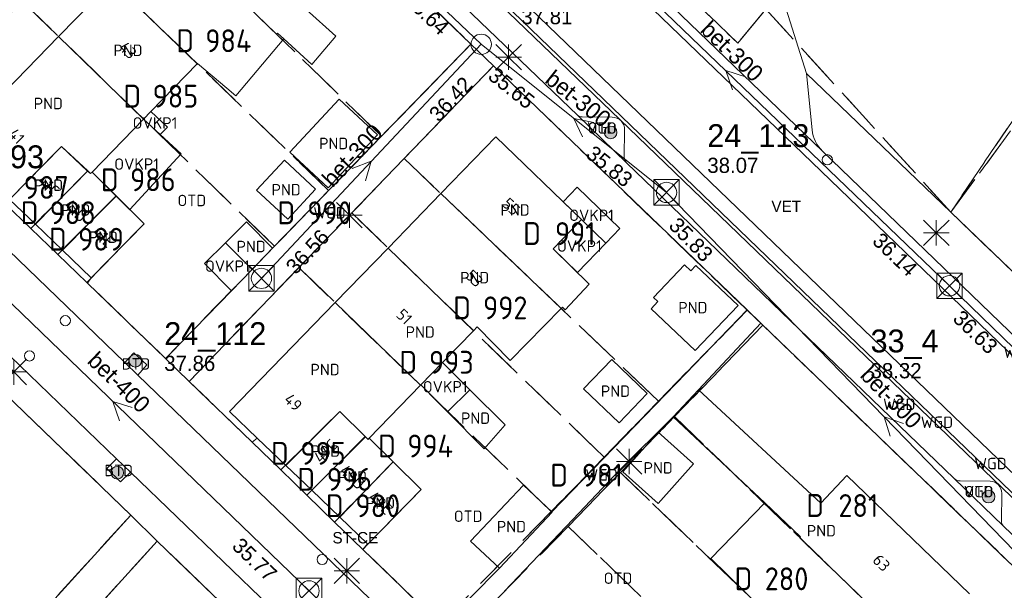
# Model space of a CAD drawing. Header units: metres. Extents: x 207644 to 210135, y 370459 to 373417.
# Tile 176 of 256: x 208817 to 208894, y 371868 to 371912. Entities that reach past the tile are written whole.
import ezdxf
from ezdxf.enums import TextEntityAlignment as Align

# ---------------------------------------------------------------- set-up
doc = ezdxf.new("R2010")
doc.units = ezdxf.units.M
doc.linetypes.add('HIDDEN2', pattern=[4.7625, 3.175, -1.5875])
for name, color, linetype in [('BTD', 7, 'Continuous'), ('combi_kolk', 7, 'Continuous'), ('CON_BxH300x300mm', 7, 'Continuous'), ('CON_BxH400x400mm', 7, 'Continuous'), ('DMM_BxH300x300mm', 7, 'Continuous'), ('DMM_BxH400x400mm', 7, 'Continuous'), ('GB', 1, 'Continuous'), ('GB07', 1, 'Continuous'), ('GB11', 1, 'Continuous'), ('INV_BxH300x300mm', 7, 'Continuous'), ('INV_BxH400x400mm', 7, 'Continuous'), ('KAD_perceelnummer', 212, 'Continuous'), ('KAD_sectie', 212, 'Continuous'), ('KAD_Vastgesteld_Perceel', 212, 'Continuous'), ('KO_INSPECTIE', 7, 'Continuous'), ('NAR', 7, 'Continuous'), ('NLV_inspectieput', 7, 'Continuous'), ('NNR_inspectieput', 7, 'Continuous'), ('NOD_inspectieput', 7, 'Continuous'), ('OTD', 7, 'Continuous'), ('OVKP1', 7, 'Continuous'), ('PIJL', 7, 'Continuous'), ('PND', 7, 'Continuous'), ('VGO', 7, 'Continuous'), ('WGD', 7, 'Continuous')]:
    doc.layers.add(name, color=color, linetype=linetype)
for name, color, linetype, lineweight in [('GBOR', 7, 'Continuous', 25), ('GMV', 7, 'Continuous', 25), ('GP1', 7, 'Continuous', 30), ('Q21_lantaarnpaal', 1, 'Continuous', 0), ('Q26_boom', 72, 'Continuous', 0), ('Q28_rioolput', 153, 'Continuous', 0)]:
    doc.layers.add(name, color=color, linetype=linetype, lineweight=lineweight)
doc.styles.add('ISO', font='isocpeur.ttf', dxfattribs={"height": 1})
doc.styles.add('ISOCP', font='ISOCP.shx', dxfattribs={"height": 1.8})

# ---------------------------------------------------------------- blocks, each defined once
blk = doc.blocks.new('ACMAP_ANN_TEMPLATE_Vastgesteld_Perceelnummer')
at = {"layer": 'KAD_perceelnummer', "style": 'ISOCP'}
blk.add_attdef('Perceelnummer', text='', height=1.8, dxfattribs=at).set_placement((0, 0), align=Align.MIDDLE)
at = {"layer": 'KAD_sectie', "style": 'ISOCP'}
blk.add_attdef('sectie', text='', height=1.8, dxfattribs=at).set_placement((-2.7, 0), align=Align.MIDDLE_RIGHT)
blk = doc.blocks.new('Q26')
blk.add_hatch(color=256).paths.add_polyline_path([(-0.452, -0.01, 1), (0.548, -0.01, 1)])
blk.add_circle((0.048, -0.01), 0.5)
blk = doc.blocks.new('Q21')
for p, q in [((-1, 1), (0, 0)), ((0, 1), (0, 0)), ((0, 0), (1, 1)), ((-1, 0), (0, 0)), ((-1, -1), (0, 0)), ((0, 0), (1, 0)), ((0, 0), (0, -1)), ((0, 0), (1, -1))]:
    blk.add_line(p, q)
blk = doc.blocks.new('Q28')
at = {"linetype": 'Continuous'}
for p, q in [((-1, -1), (1, 1)), ((-1, 1), (1, -1))]:
    blk.add_line(p, q, dxfattribs=at)
blk.add_lwpolyline([(1, 1), (1, -1), (-1, -1), (-1, 1)], close=True)

msp = doc.modelspace()

# ---------------------------------------------------------------- linework, layer by layer
at = {"layer": 'combi_kolk', "color": 253, "lineweight": 13}
for centre in [(208880.22, 371901.41), (208820.28, 371888.74), (208817.46, 371885.96), (208840.49, 371869.94)]:
    msp.add_circle(centre, 0.4, dxfattribs=at)
at = {"layer": 'CON_BxH300x300mm', "color": 253, "linetype": 'Continuous', "lineweight": 13}
for points in [[(208830.94, 371931.52), (208853, 371910.5)], [(208889.83, 371891.49), (208854.64, 371925.37)], [(208853, 371910.5), (208835.71, 371892.07)], [(208853, 371910.5), (208867.57, 371898.84)], [(208867.57, 371898.84), (208901.79, 371863.52)], [(208926.14, 371856.26), (208889.83, 371891.49)]]:
    msp.add_lwpolyline(points, dxfattribs=at)
at = {"layer": 'CON_BxH400x400mm', "color": 253, "linetype": 'Continuous', "lineweight": 13}
msp.add_lwpolyline([(208808.58, 371897.29), (208839.45, 371867.46)], dxfattribs=at)
at = {"layer": 'GB', "color": 253, "linetype": 'Continuous', "lineweight": 13}
for points in [[(208819.751, 371911.114), (208823.959, 371915.45)], [(208836.878, 371915.37), (208841.567, 371911.144)], [(208811.44, 371902.549), (208819.751, 371911.114)], [(208830.663, 371908.966), (208827.017, 371905.211)], [(208830.684, 371908.988), (208830.663, 371908.966)], [(208827.017, 371905.211), (208826.438, 371904.614)], [(208826.438, 371904.614), (208822.379, 371900.432)], [(208849.819, 371898.752), (208854.135, 371903.208)], [(208854.135, 371903.208), (208860.87, 371896.693)], [(208822.379, 371900.432), (208824.273, 371898.557)], [(208824.273, 371898.557), (208826.485, 371896.366)], [(208845.662, 371894.459), (208849.819, 371898.752)], [(208817.925, 371896.33), (208815.884, 371898.287)], [(208820.051, 371894.291), (208817.925, 371896.33)], [(208826.485, 371896.366), (208822.318, 371892.116)], [(208834.537, 371896.511), (208832.883, 371894.879)], [(208836.585, 371894.436), (208834.537, 371896.511)], [(208858.644, 371894.399), (208860.87, 371896.693)], [(208832.883, 371894.879), (208834.965, 371892.768)], [(208822.318, 371892.116), (208820.051, 371894.291)], [(208834.965, 371892.768), (208836.585, 371894.436)], [(208841.499, 371890.161), (208845.662, 371894.459)], [(208841.499, 371890.161), (208833.199, 371881.591)], [(208849.954, 371885.444), (208852.383, 371887.948)], [(208852.383, 371887.948), (208852.675, 371888.249)], [(208844.174, 371879.488), (208848.219, 371883.656)], [(208848.219, 371883.656), (208848.256, 371883.694)], [(208833.199, 371881.591), (208835.382, 371879.492)], [(208837.615, 371877.348), (208835.382, 371879.492)], [(208846.065, 371877.625), (208844.174, 371879.488)], [(208848.274, 371875.449), (208846.065, 371877.625)], [(208839.661, 371875.381), (208837.615, 371877.348)], [(208881.761, 371876.55), (208891.404, 371867.221)], [(208841.87, 371873.26), (208839.661, 371875.381)], [(208844.074, 371871.147), (208848.274, 371875.449)], [(208844.044, 371871.172), (208841.87, 371873.26)], [(208844.044, 371871.172), (208844.074, 371871.147)], [(208876.232, 371864.938), (208871.064, 371870.005)]]:
    msp.add_lwpolyline(points, dxfattribs=at)
at = {"layer": 'GB07', "color": 253, "linetype": 'Continuous', "lineweight": 13}
for points in [[(208828.161, 371919.78), (208836.884, 371911.296)], [(208823.959, 371915.45), (208830.663, 371908.966)], [(208819.751, 371911.114), (208826.438, 371904.614)], [(208819.968, 371902.453), (208815.884, 371898.287)], [(208822.04, 371900.531), (208819.968, 371902.453)], [(208822.04, 371900.531), (208817.925, 371896.33)], [(208822.261, 371900.326), (208822.04, 371900.531)], [(208822.379, 371900.432), (208822.261, 371900.326)], [(208824.273, 371898.557), (208820.051, 371894.291)], [(208859.296, 371889.699), (208849.819, 371898.752)], [(208852.383, 371887.948), (208845.662, 371894.459)], [(208848.219, 371883.656), (208841.499, 371890.161)], [(208841.861, 371881.586), (208837.615, 371877.348)], [(208843.883, 371879.602), (208841.861, 371881.586)], [(208839.661, 371875.381), (208843.883, 371879.602)], [(208844.088, 371879.4), (208843.883, 371879.602)], [(208844.174, 371879.488), (208844.088, 371879.4)], [(208846.065, 371877.625), (208841.87, 371873.26)], [(208878.115, 371871.717), (208875.291, 371874.384)], [(208878.053, 371871.651), (208878.115, 371871.717)], [(208887.181, 371862.81), (208878.053, 371871.651)]]:
    msp.add_lwpolyline(points, dxfattribs=at)
at = {"layer": 'GB11', "color": 253, "linetype": 'Continuous', "lineweight": 13}
for points in [[(208832.981, 371907.046), (208833.68, 371906.455), (208837.46, 371910.926)], [(208836.961, 371911.38), (208836.884, 371911.296)], [(208837.46, 371910.926), (208836.961, 371911.38)], [(208839.681, 371908.903), (208837.46, 371910.926)], [(208841.567, 371911.144), (208839.681, 371908.903)], [(208832.981, 371907.046), (208830.684, 371908.988)], [(208837.946, 371902), (208841.808, 371906.177)], [(208841.808, 371906.177), (208844.828, 371903.384)], [(208844.828, 371903.384), (208840.966, 371899.207)], [(208840.966, 371899.207), (208837.946, 371902)], [(208835.33, 371899.003), (208837.523, 371901.365)], [(208837.523, 371901.365), (208839.965, 371899.097)], [(208837.773, 371896.736), (208835.33, 371899.003)], [(208839.965, 371899.097), (208837.773, 371896.736)], [(208861.49, 371891.621), (208858.644, 371894.399)], [(208869.832, 371886.379), (208866.352, 371889.676), (208866.89, 371890.244), (208866.553, 371890.564), (208868.992, 371893.139), (208869.493, 371892.664)], [(208869.878, 371893.071), (208869.493, 371892.664)], [(208873.195, 371889.929), (208869.878, 371893.071)], [(208859.609, 371889.596), (208861.49, 371891.621)], [(208869.832, 371886.379), (208873.195, 371889.929)], [(208855.28, 371885.605), (208859.296, 371889.699)], [(208859.296, 371889.699), (208859.4, 371889.805)], [(208859.4, 371889.805), (208859.609, 371889.596)], [(208852.675, 371888.249), (208855.28, 371885.605)], [(208849.954, 371885.444), (208848.256, 371883.694)], [(208863.26, 371885.69), (208861.041, 371883.382)], [(208866.058, 371882.999), (208863.26, 371885.69)], [(208850.344, 371881.574), (208852.103, 371883.306)], [(208854.886, 371880.536), (208852.103, 371883.306)], [(208861.041, 371883.382), (208863.839, 371880.691)], [(208863.839, 371880.691), (208866.058, 371882.999)], [(208870.098, 371883.291), (208868.098, 371881.176)], [(208870.098, 371883.291), (208879.72, 371874.364)], [(208850.344, 371881.574), (208853.214, 371878.659)], [(208875.291, 371874.384), (208868.098, 371881.176)], [(208853.214, 371878.659), (208854.886, 371880.536)], [(208866.924, 371879.956), (208864.127, 371876.827)], [(208869.698, 371877.476), (208866.924, 371879.956)], [(208864.127, 371876.827), (208866.901, 371874.347)], [(208866.901, 371874.347), (208869.698, 371877.476)], [(208879.72, 371874.364), (208881.761, 371876.55)], [(208856.318, 371875.798), (208852.162, 371871.384)], [(208858.55, 371873.696), (208856.318, 371875.798)], [(208858.576, 371873.672), (208854.42, 371869.258)], [(208858.55, 371873.696), (208858.576, 371873.672)], [(208871.064, 371870.005), (208875.291, 371874.384)], [(208852.162, 371871.384), (208854.42, 371869.258)]]:
    msp.add_lwpolyline(points, dxfattribs=at)
at = {"layer": 'GBOR', "color": 253, "linetype": 'Continuous', "lineweight": 13}
for points in [[(208863.901, 371904.566), (208840.31, 371927.301)], [(208932.649, 371838.293), (208863.901, 371904.566)]]:
    msp.add_lwpolyline(points, dxfattribs=at)
at = {"layer": 'GMV', "color": 253, "linetype": 'Continuous', "lineweight": 13}
for points in [[(208934, 371838.936), (208841.303, 371928.334)], [(208933.206, 371838.113), (208840.51, 371927.51)], [(208860.562, 371904.922), (208841.455, 371923.288)], [(208852.19, 371910.508), (208841.908, 371920.432)], [(208865.255, 371916.152), (208879.838, 371902.08)], [(208878.997, 371901.209), (208864.413, 371915.282)], [(208876.496, 371914.858), (208878.573, 371908.211)], [(208845.132, 371903.239), (208852.19, 371910.508)], [(208852.19, 371910.508), (208853.958, 371908.803)], [(208830.026, 371883.958), (208853.958, 371908.803)], [(208873.901, 371889.586), (208853.958, 371908.803)], [(208878.573, 371908.211), (208899.956, 371887.644)], [(208878.573, 371908.211), (208879.019, 371903.764)], [(208864.433, 371901.165), (208860.562, 371904.922)], [(208863.291, 371904.763), (208860.947, 371904.793)], [(208836.585, 371894.436), (208845.132, 371903.239)], [(208864.233, 371901.621), (208864.278, 371903.767)], [(208879.838, 371902.08), (208939.99, 371844.028)], [(208808.948, 371900.913), (208824.969, 371885.435)], [(208864.433, 371901.165), (208890.205, 371876.305)], [(208941.354, 371841.029), (208878.997, 371901.209)], [(208833.346, 371891.101), (208834.965, 371892.768)], [(208825.426, 371873.436), (208806.323, 371891.888)], [(208824.315, 371877.857), (208809.834, 371891.835)], [(208822.022, 371891.703), (208822.318, 371892.116)], [(208828.164, 371885.763), (208822.022, 371891.703)], [(208828.527, 371886.137), (208833.346, 371891.101)], [(208869.081, 371884.581), (208873.901, 371889.586)], [(208874.991, 371888.535), (208873.901, 371889.586)], [(208874.991, 371888.535), (208870.098, 371883.291)], [(208897.079, 371867.251), (208874.991, 371888.535)], [(208824.969, 371885.435), (208825.681, 371886.213)], [(208825.681, 371886.213), (208826.697, 371885.263)], [(208828.164, 371885.763), (208828.527, 371886.137)], [(208824.969, 371885.435), (208825.982, 371884.456)], [(208828.164, 371885.763), (208830.026, 371883.958)], [(208826.697, 371885.263), (208825.982, 371884.456)], [(208858.55, 371873.696), (208869.081, 371884.581)], [(208825.982, 371884.456), (208845.698, 371865.408)], [(208834.989, 371879.173), (208830.026, 371883.958)], [(208868.098, 371881.176), (208863.937, 371877.009)], [(208835.382, 371879.492), (208834.989, 371879.173)], [(208823.547, 371877.097), (208824.315, 371877.857)], [(208825.402, 371876.807), (208824.315, 371877.857)], [(208824.618, 371876.047), (208823.547, 371877.097)], [(208825.402, 371876.807), (208824.618, 371876.047)], [(208836.336, 371866.253), (208825.402, 371876.807)], [(208863.937, 371877.009), (208860.204, 371873.094)], [(208890.205, 371876.305), (208894.061, 371872.578)], [(208893.03, 371876.11), (208890.662, 371876.131)], [(208893.913, 371872.982), (208893.942, 371875.144)], [(208825.426, 371873.436), (208767.205, 371809.285)], [(208825.426, 371873.436), (208827.511, 371871.391)], [(208860.204, 371873.094), (208854.826, 371867.435)], [(208913.652, 371853.705), (208894.061, 371872.578)], [(208827.511, 371871.391), (208809.781, 371851.817)], [(208857.835, 371842.077), (208827.511, 371871.391)], [(208844.044, 371871.172), (208843.694, 371870.71)], [(208843.694, 371870.71), (208849.93, 371864.68)], [(208854.42, 371869.258), (208849.93, 371864.68)]]:
    msp.add_lwpolyline(points, dxfattribs=at)
for points in [[(208860.947, 371904.793, -0.190033), (208860.562, 371904.922)], [(208864.278, 371903.767, 0.416039), (208863.291, 371904.763)], [(208879.838, 371902.08, -0.168138), (208879.019, 371903.764)], [(208864.433, 371901.165, -0.127646), (208864.233, 371901.621)], [(208890.205, 371876.305, 0.192193), (208890.662, 371876.131)], [(208893.942, 371875.144, 0.401496), (208893.03, 371876.11)], [(208894.061, 371872.578, -0.169188), (208893.913, 371872.982)]]:
    msp.add_lwpolyline(points, format="xyb", dxfattribs=at)
at = {"layer": 'GP1', "color": 253, "linetype": 'Continuous', "lineweight": 13}
for points in [[(208827.751, 371903.397), (208828.305, 371903.973), (208827.017, 371905.211)], [(208826.438, 371904.614), (208827.751, 371903.397)], [(208827.751, 371903.397), (208829.397, 371901.871)], [(208829.397, 371901.871), (208825.343, 371897.498)], [(208859.433, 371898.083), (208860.55, 371899.238)], [(208860.55, 371899.238), (208863.91, 371895.987)], [(208825.343, 371897.498), (208824.273, 371898.557)], [(208860.87, 371896.693), (208859.433, 371898.083)], [(208860.87, 371896.693), (208862.793, 371894.833)], [(208863.91, 371895.987), (208862.793, 371894.833)], [(208832.883, 371894.879), (208831.229, 371893.246)], [(208860.558, 371892.53), (208862.793, 371894.833)], [(208858.644, 371894.399), (208860.558, 371892.53)], [(208831.229, 371893.246), (208833.346, 371891.101)], [(208852.103, 371883.306), (208849.954, 371885.444)], [(208848.256, 371883.694), (208850.344, 371881.574)]]:
    msp.add_lwpolyline(points, dxfattribs=at)
at = {"layer": 'KAD_Vastgesteld_Perceel', "color": 253, "linetype": 'HIDDEN2', "lineweight": 13}
for points in [[(208893.46, 371987.113), (208901.332, 371997.529), (208939.247, 371964.287), (208889.931, 371897.287), (208935.208, 371964.377), (208918.695, 371979.026), (208913.093, 371969.923), (208893.46, 371987.113)], [(208893.46, 371987.113), (208913.093, 371969.923), (208875.387, 371913.263), (208873.175, 371910.583), (208851.77, 371931.197), (208854.133, 371934.348), (208893.46, 371987.113)], [(208913.093, 371969.923), (208918.695, 371979.026), (208935.208, 371964.377), (208889.931, 371897.287), (208875.387, 371913.263), (208913.093, 371969.923)], [(208939.247, 371964.287), (208953.278, 371951.66), (208950.584, 371947.852), (208941.759, 371935.378), (208933.114, 371923.157), (208926.214, 371913.404), (208919.989, 371904.604), (208917.906, 371906.024), (208902.089, 371884.007), (208899.182, 371886.829), (208899.956, 371887.644), (208889.931, 371897.287), (208939.247, 371964.287)], [(208832.237, 371929.766), (208852.19, 371910.508), (208845.15, 371903.257), (208825.28, 371922.581), (208832.237, 371929.766)], [(208825.28, 371922.581), (208845.15, 371903.257), (208840.993, 371898.976), (208821.076, 371918.239), (208825.28, 371922.581)], [(208821.076, 371918.239), (208840.993, 371898.976), (208836.742, 371894.598), (208816.88, 371913.905), (208821.076, 371918.239)], [(208816.88, 371913.905), (208836.742, 371894.598), (208828.164, 371885.763), (208822.022, 371891.703), (208821.968, 371891.755), (208826.485, 371896.366), (208824.27, 371898.554), (208822.379, 371900.432), (208822.252, 371900.318), (208822.035, 371900.52), (208819.968, 371902.453), (208815.551, 371897.939), (208813.183, 371900.221), (208808.263, 371905.005), (208816.88, 371913.905)], [(208830.026, 371883.958), (208828.164, 371885.763), (208836.742, 371894.598), (208840.993, 371898.976), (208845.15, 371903.257), (208852.19, 371910.508), (208853.958, 371908.803), (208846.932, 371901.509), (208842.806, 371897.226), (208838.653, 371892.915), (208830.026, 371883.958)], [(208853.958, 371908.803), (208873.915, 371889.571), (208866.942, 371882.396), (208846.932, 371901.509), (208853.958, 371908.803)], [(208817.556, 371896.006), (208815.551, 371897.939), (208819.968, 371902.453), (208822.035, 371900.52), (208817.556, 371896.006)], [(208842.806, 371897.226), (208846.932, 371901.509), (208866.942, 371882.396), (208862.666, 371877.987), (208842.806, 371897.226)], [(208819.681, 371893.957), (208817.556, 371896.006), (208822.035, 371900.52), (208822.252, 371900.318), (208822.379, 371900.432), (208824.27, 371898.554), (208819.681, 371893.957)], [(208819.681, 371893.957), (208824.27, 371898.554), (208826.485, 371896.366), (208821.968, 371891.755), (208819.681, 371893.957)], [(208838.653, 371892.915), (208842.806, 371897.226), (208862.666, 371877.987), (208858.504, 371873.702), (208838.653, 371892.915)], [(208830.026, 371883.958), (208838.653, 371892.915), (208858.504, 371873.702), (208849.772, 371864.834), (208843.694, 371870.71), (208844.074, 371871.147), (208848.274, 371875.449), (208846.067, 371877.626), (208844.174, 371879.488), (208844.094, 371879.394), (208843.871, 371879.612), (208841.861, 371881.586), (208837.237, 371876.988), (208834.989, 371879.173), (208830.026, 371883.958)], [(208793.472, 371877.736), (208801.854, 371886.995), (208803.884, 371889.305), (208805.204, 371890.403), (208806.294, 371891.203), (208806.819, 371891.409), (208825.426, 371873.436), (208813.32, 371860.098), (208793.472, 371877.736)], [(208875.148, 371888.384), (208868.199, 371881.193), (208863.941, 371876.781), (208859.835, 371872.538), (208851.062, 371863.586), (208849.772, 371864.834), (208858.504, 371873.702), (208862.666, 371877.987), (208866.942, 371882.396), (208873.915, 371889.571), (208875.148, 371888.384)], [(208875.148, 371888.384), (208897.079, 371867.251), (208890.096, 371859.987), (208868.199, 371881.193), (208875.148, 371888.384)], [(208837.237, 371876.988), (208841.861, 371881.586), (208843.871, 371879.612), (208839.282, 371875), (208837.237, 371876.988)], [(208890.096, 371859.987), (208885.919, 371855.641), (208863.941, 371876.781), (208868.199, 371881.193), (208890.096, 371859.987)], [(208839.282, 371875), (208843.871, 371879.612), (208844.094, 371879.394), (208844.174, 371879.488), (208846.067, 371877.626), (208841.456, 371872.887), (208839.282, 371875)], [(208843.694, 371870.71), (208841.456, 371872.887), (208846.067, 371877.626), (208848.274, 371875.449), (208844.074, 371871.147), (208843.694, 371870.71)], [(208885.919, 371855.641), (208881.799, 371851.354), (208859.835, 371872.538), (208863.941, 371876.781), (208885.919, 371855.641)], [(208809.781, 371851.817), (208808.445, 371850.394), (208804.359, 371845.884), (208800.133, 371841.219), (208787.525, 371827.303), (208781.225, 371820.35), (208750.504, 371786.442), (208748.342, 371788.498), (208765.833, 371807.762), (208767.161, 371809.237), (208771.303, 371813.801), (208775.575, 371818.508), (208779.624, 371822.969), (208783.951, 371827.737), (208788.064, 371832.269), (208794.466, 371839.323), (208800.78, 371846.28), (208804.872, 371850.789), (208809.134, 371855.486), (208813.32, 371860.098), (208825.426, 371873.436), (208827.511, 371871.391), (208809.781, 371851.817)], [(208868.07, 371847.177), (208865.817, 371849.345), (208870.293, 371853.993), (208868.198, 371855.955), (208867.896, 371856.24), (208868.026, 371856.367), (208866.145, 371858.138), (208863.905, 371860.265), (208859.355, 371855.566), (208851.062, 371863.586), (208859.835, 371872.538), (208881.799, 371851.354), (208873.105, 371842.309), (208868.07, 371847.177)], [(208827.511, 371871.391), (208837.677, 371861.564), (208820.116, 371842.371), (208815.465, 371846.588), (208809.781, 371851.817), (208827.511, 371871.391)]]:
    msp.add_lwpolyline(points, close=True, dxfattribs=at)
for points in [[(208851.77, 371931.197), (208873.175, 371910.583), (208875.387, 371913.263), (208889.931, 371897.287), (208899.956, 371887.644), (208899.182, 371886.829), (208902.089, 371884.007), (208918.353, 371868.213), (208917.118, 371866.486), (208925.331, 371859.327), (208939.306, 371847.417), (208939.583, 371847.722), (208941.251, 371849.497), (208946.302, 371844.625), (208948.482, 371842.51), (208973.958, 371817.802), (208974.416, 371817.357), (208977.594, 371814.521), (208981.102, 371811.011), (209030.992, 371763.717)], [(209030.058, 371730.25), (209015.609, 371741.356), (209020.648, 371747.869), (209011.018, 371756.05), (209007.312, 371759.591), (208979.195, 371786.496), (208968.161, 371798.619), (208955.9, 371810.541), (208946.357, 371819.736), (208944.614, 371821.409), (208922.543, 371842.744), (208920.802, 371844.391), (208898.804, 371865.584), (208897.079, 371867.251), (208875.148, 371888.384), (208873.915, 371889.571), (208853.958, 371908.803), (208852.19, 371910.508), (208832.237, 371929.766)], [(208882.881, 371817.952), (208881.743, 371818.987), (208878.255, 371819.023), (208859.973, 371836.538), (208858.386, 371838.111), (208858.062, 371838.449), (208857.835, 371842.077), (208855.574, 371844.262), (208851.155, 371848.533), (208846.693, 371852.847), (208842.095, 371857.292), (208837.677, 371861.564), (208827.511, 371871.391), (208825.426, 371873.436), (208806.819, 371891.409), (208806.323, 371891.888), (208803.305, 371894.794), (208803.047, 371895.043), (208798.886, 371899.056), (208794.509, 371903.276), (208790.092, 371907.536), (208785.534, 371911.931), (208781.046, 371916.26)], [(208815.551, 371897.939), (208817.556, 371896.006), (208819.681, 371893.957), (208821.968, 371891.755), (208822.022, 371891.703), (208828.164, 371885.763), (208830.026, 371883.958), (208834.989, 371879.173), (208837.237, 371876.988), (208839.282, 371875), (208841.456, 371872.887), (208843.694, 371870.71), (208849.772, 371864.834)]]:
    msp.add_lwpolyline(points, dxfattribs=at)
at = {"layer": 'NOD_inspectieput', "color": 253, "lineweight": 13}
for centre in [(208853, 371910.5), (208867.57, 371898.84), (208835.71, 371892.07), (208889.83, 371891.49), (208839.45, 371867.46)]:
    msp.add_circle(centre, 0.8, dxfattribs=at)
at = {"layer": 'PIJL', "color": 253, "lineweight": 13}
for points in [[(208873.77, 371907.95), (208872.23, 371908.43), (208872.77, 371906.91)], [(208861.86, 371904.33), (208860.29, 371904.67), (208860.96, 371903.21)], [(208842.84, 371900.73), (208844.35, 371901.29), (208843.89, 371899.74)], [(208825.55, 371881.89), (208824.02, 371882.38), (208824.55, 371880.86)], [(208886.2, 371880.65), (208884.68, 371881.18), (208885.16, 371879.64)]]:
    msp.add_lwpolyline(points, dxfattribs=at)

# ---------------------------------------------------------------- block references
at = {"layer": 'KAD_Vastgesteld_Perceel', "color": 253, "linetype": 'HIDDEN2', "lineweight": 13}
ref = msp.add_blockref('ACMAP_ANN_TEMPLATE_Vastgesteld_Perceelnummer', (208833.103, 371910.779), dxfattribs=at)
ref.add_attrib('Perceelnummer', '984', dxfattribs={"layer": 'KAD_perceelnummer', "lineweight": 13, "height": 1.8, "style": 'ISOCP'}).set_placement((208833.103, 371910.779), align=Align.MIDDLE)
ref.add_attrib('sectie', 'D', dxfattribs={"layer": 'KAD_sectie', "lineweight": 13, "height": 1.8, "style": 'ISOCP'}).set_placement((208830.403, 371910.779), align=Align.MIDDLE_RIGHT)
ref = msp.add_blockref('ACMAP_ANN_TEMPLATE_Vastgesteld_Perceelnummer', (208828.94, 371906.419), dxfattribs=at)
ref.add_attrib('Perceelnummer', '985', dxfattribs={"layer": 'KAD_perceelnummer', "lineweight": 13, "height": 1.8, "style": 'ISOCP'}).set_placement((208828.94, 371906.419), align=Align.MIDDLE)
ref.add_attrib('sectie', 'D', dxfattribs={"layer": 'KAD_sectie', "lineweight": 13, "height": 1.8, "style": 'ISOCP'}).set_placement((208826.24, 371906.419), align=Align.MIDDLE_RIGHT)
ref = msp.add_blockref('ACMAP_ANN_TEMPLATE_Vastgesteld_Perceelnummer', (208827.168, 371899.834), dxfattribs=at)
ref.add_attrib('Perceelnummer', '986', dxfattribs={"layer": 'KAD_perceelnummer', "lineweight": 13, "height": 1.8, "style": 'ISOCP'}).set_placement((208827.168, 371899.834), align=Align.MIDDLE)
ref.add_attrib('sectie', 'D', dxfattribs={"layer": 'KAD_sectie', "lineweight": 13, "height": 1.8, "style": 'ISOCP'}).set_placement((208824.468, 371899.834), align=Align.MIDDLE_RIGHT)
ref = msp.add_blockref('ACMAP_ANN_TEMPLATE_Vastgesteld_Perceelnummer', (208818.784, 371899.23), dxfattribs=at)
ref.add_attrib('Perceelnummer', '987', dxfattribs={"layer": 'KAD_perceelnummer', "lineweight": 13, "height": 1.8, "style": 'ISOCP'}).set_placement((208818.784, 371899.23), align=Align.MIDDLE)
ref.add_attrib('sectie', 'D', dxfattribs={"layer": 'KAD_sectie', "lineweight": 13, "height": 1.8, "style": 'ISOCP'}).set_placement((208816.084, 371899.23), align=Align.MIDDLE_RIGHT)
ref = msp.add_blockref('ACMAP_ANN_TEMPLATE_Vastgesteld_Perceelnummer', (208820.868, 371897.239), dxfattribs=at)
ref.add_attrib('Perceelnummer', '988', dxfattribs={"layer": 'KAD_perceelnummer', "lineweight": 13, "height": 1.8, "style": 'ISOCP'}).set_placement((208820.868, 371897.239), align=Align.MIDDLE)
ref.add_attrib('sectie', 'D', dxfattribs={"layer": 'KAD_sectie', "lineweight": 13, "height": 1.8, "style": 'ISOCP'}).set_placement((208818.168, 371897.239), align=Align.MIDDLE_RIGHT)
ref = msp.add_blockref('ACMAP_ANN_TEMPLATE_Vastgesteld_Perceelnummer', (208841.057, 371897.233), dxfattribs=at)
ref.add_attrib('Perceelnummer', '990', dxfattribs={"layer": 'KAD_perceelnummer', "lineweight": 13, "height": 1.8, "style": 'ISOCP'}).set_placement((208841.057, 371897.233), align=Align.MIDDLE)
ref.add_attrib('sectie', 'D', dxfattribs={"layer": 'KAD_sectie', "lineweight": 13, "height": 1.8, "style": 'ISOCP'}).set_placement((208838.357, 371897.233), align=Align.MIDDLE_RIGHT)
ref = msp.add_blockref('ACMAP_ANN_TEMPLATE_Vastgesteld_Perceelnummer', (208823.087, 371895.155), dxfattribs=at)
ref.add_attrib('Perceelnummer', '989', dxfattribs={"layer": 'KAD_perceelnummer', "lineweight": 13, "height": 1.8, "style": 'ISOCP'}).set_placement((208823.087, 371895.155), align=Align.MIDDLE)
ref.add_attrib('sectie', 'D', dxfattribs={"layer": 'KAD_sectie', "lineweight": 13, "height": 1.8, "style": 'ISOCP'}).set_placement((208820.387, 371895.155), align=Align.MIDDLE_RIGHT)
ref = msp.add_blockref('ACMAP_ANN_TEMPLATE_Vastgesteld_Perceelnummer', (208860.389, 371895.6), dxfattribs=at)
ref.add_attrib('Perceelnummer', '991', dxfattribs={"layer": 'KAD_perceelnummer', "lineweight": 13, "height": 1.8, "style": 'ISOCP'}).set_placement((208860.389, 371895.6), align=Align.MIDDLE)
ref.add_attrib('sectie', 'D', dxfattribs={"layer": 'KAD_sectie', "lineweight": 13, "height": 1.8, "style": 'ISOCP'}).set_placement((208857.689, 371895.6), align=Align.MIDDLE_RIGHT)
ref = msp.add_blockref('ACMAP_ANN_TEMPLATE_Vastgesteld_Perceelnummer', (208854.885, 371889.748), dxfattribs=at)
ref.add_attrib('Perceelnummer', '992', dxfattribs={"layer": 'KAD_perceelnummer', "lineweight": 13, "height": 1.8, "style": 'ISOCP'}).set_placement((208854.885, 371889.748), align=Align.MIDDLE)
ref.add_attrib('sectie', 'D', dxfattribs={"layer": 'KAD_sectie', "lineweight": 13, "height": 1.8, "style": 'ISOCP'}).set_placement((208852.185, 371889.748), align=Align.MIDDLE_RIGHT)
ref = msp.add_blockref('ACMAP_ANN_TEMPLATE_Vastgesteld_Perceelnummer', (208850.65, 371885.464), dxfattribs=at)
ref.add_attrib('Perceelnummer', '993', dxfattribs={"layer": 'KAD_perceelnummer', "lineweight": 13, "height": 1.8, "style": 'ISOCP'}).set_placement((208850.65, 371885.464), align=Align.MIDDLE)
ref.add_attrib('sectie', 'D', dxfattribs={"layer": 'KAD_sectie', "lineweight": 13, "height": 1.8, "style": 'ISOCP'}).set_placement((208847.95, 371885.464), align=Align.MIDDLE_RIGHT)
ref = msp.add_blockref('ACMAP_ANN_TEMPLATE_Vastgesteld_Perceelnummer', (208848.979, 371878.875), dxfattribs=at)
ref.add_attrib('Perceelnummer', '994', dxfattribs={"layer": 'KAD_perceelnummer', "lineweight": 13, "height": 1.8, "style": 'ISOCP'}).set_placement((208848.979, 371878.875), align=Align.MIDDLE)
ref.add_attrib('sectie', 'D', dxfattribs={"layer": 'KAD_sectie', "lineweight": 13, "height": 1.8, "style": 'ISOCP'}).set_placement((208846.279, 371878.875), align=Align.MIDDLE_RIGHT)
ref = msp.add_blockref('ACMAP_ANN_TEMPLATE_Vastgesteld_Perceelnummer', (208840.554, 371878.293), dxfattribs=at)
ref.add_attrib('Perceelnummer', '995', dxfattribs={"layer": 'KAD_perceelnummer', "lineweight": 13, "height": 1.8, "style": 'ISOCP'}).set_placement((208840.554, 371878.293), align=Align.MIDDLE)
ref.add_attrib('sectie', 'D', dxfattribs={"layer": 'KAD_sectie', "lineweight": 13, "height": 1.8, "style": 'ISOCP'}).set_placement((208837.854, 371878.293), align=Align.MIDDLE_RIGHT)
ref = msp.add_blockref('ACMAP_ANN_TEMPLATE_Vastgesteld_Perceelnummer', (208862.521, 371876.579), dxfattribs=at)
ref.add_attrib('Perceelnummer', '981', dxfattribs={"layer": 'KAD_perceelnummer', "lineweight": 13, "height": 1.8, "style": 'ISOCP'}).set_placement((208862.521, 371876.579), align=Align.MIDDLE)
ref.add_attrib('sectie', 'D', dxfattribs={"layer": 'KAD_sectie', "lineweight": 13, "height": 1.8, "style": 'ISOCP'}).set_placement((208859.821, 371876.579), align=Align.MIDDLE_RIGHT)
ref = msp.add_blockref('ACMAP_ANN_TEMPLATE_Vastgesteld_Perceelnummer', (208842.626, 371876.25), dxfattribs=at)
ref.add_attrib('Perceelnummer', '996', dxfattribs={"layer": 'KAD_perceelnummer', "lineweight": 13, "height": 1.8, "style": 'ISOCP'}).set_placement((208842.626, 371876.25), align=Align.MIDDLE)
ref.add_attrib('sectie', 'D', dxfattribs={"layer": 'KAD_sectie', "lineweight": 13, "height": 1.8, "style": 'ISOCP'}).set_placement((208839.926, 371876.25), align=Align.MIDDLE_RIGHT)
ref = msp.add_blockref('ACMAP_ANN_TEMPLATE_Vastgesteld_Perceelnummer', (208844.863, 371874.168), dxfattribs=at)
ref.add_attrib('Perceelnummer', '980', dxfattribs={"layer": 'KAD_perceelnummer', "lineweight": 13, "height": 1.8, "style": 'ISOCP'}).set_placement((208844.863, 371874.168), align=Align.MIDDLE)
ref.add_attrib('sectie', 'D', dxfattribs={"layer": 'KAD_sectie', "lineweight": 13, "height": 1.8, "style": 'ISOCP'}).set_placement((208842.163, 371874.168), align=Align.MIDDLE_RIGHT)
ref = msp.add_blockref('ACMAP_ANN_TEMPLATE_Vastgesteld_Perceelnummer', (208882.659, 371874.186), dxfattribs=at)
ref.add_attrib('Perceelnummer', '281', dxfattribs={"layer": 'KAD_perceelnummer', "lineweight": 13, "height": 1.8, "style": 'ISOCP'}).set_placement((208882.659, 371874.186), align=Align.MIDDLE)
ref.add_attrib('sectie', 'D', dxfattribs={"layer": 'KAD_sectie', "lineweight": 13, "height": 1.8, "style": 'ISOCP'}).set_placement((208879.959, 371874.186), align=Align.MIDDLE_RIGHT)
ref = msp.add_blockref('ACMAP_ANN_TEMPLATE_Vastgesteld_Perceelnummer', (208877.014, 371868.417), dxfattribs=at)
ref.add_attrib('Perceelnummer', '280', dxfattribs={"layer": 'KAD_perceelnummer', "lineweight": 13, "height": 1.8, "style": 'ISOCP'}).set_placement((208877.014, 371868.417), align=Align.MIDDLE)
ref.add_attrib('sectie', 'D', dxfattribs={"layer": 'KAD_sectie', "lineweight": 13, "height": 1.8, "style": 'ISOCP'}).set_placement((208874.314, 371868.417), align=Align.MIDDLE_RIGHT)
at = {"layer": 'Q21_lantaarnpaal', "color": 253}
for p in [(208855.15, 371909.486), (208842.621, 371897.041), (208888.791, 371895.653), (208816.236, 371884.698), (208864.634, 371877.649), (208842.417, 371869.05)]:
    msp.add_blockref('Q21', p, dxfattribs=at)
at = {"layer": 'Q26_boom', "color": 253}
for p in [(208863.121, 371903.572), (208825.728, 371885.592), (208824.315, 371876.774), (208892.858, 371874.895)]:
    msp.add_blockref('Q26', p, dxfattribs=at)
at = {"layer": 'Q28_rioolput', "color": 253}
for p in [(208867.573, 371898.843), (208835.713, 371892.074), (208889.826, 371891.487), (208839.451, 371867.46)]:
    msp.add_blockref('Q28', p, dxfattribs=at)

# ---------------------------------------------------------------- texts
at = {"layer": 'BTD', "color": 253, "linetype": 'Continuous', "lineweight": 13, "style": 'ISO'}
for p in [(208825.833, 371885.336), (208824.475, 371876.945)]:
    msp.add_text('BTD', height=0.9, dxfattribs=at).set_placement(p, align=Align.MIDDLE_CENTER)
at = {"layer": 'DMM_BxH300x300mm', "color": 253, "lineweight": 13}
for rotation, p in [(316.09, (208870.15, 371911.53)), (321.33, (208857.92, 371907.55)), (46.83, (208841.31, 371899.16)), (314.09, (208882.72, 371884.36))]:
    msp.add_text('bet-300', height=1.3, rotation=rotation, dxfattribs=at).set_placement(p)
at = {"layer": 'DMM_BxH400x400mm', "color": 253, "lineweight": 13}
msp.add_text('bet-400', height=1.3, rotation=315.98, dxfattribs=at).set_placement((208821.93, 371885.47))
at = {"layer": 'INV_BxH300x300mm', "color": 253, "lineweight": 13}
for s, rotation, p in [('35.64', 316.38, (208846.84, 371913.89)), ('35.65', 321.33, (208853.44, 371907.84)), ('36.42', 46.83, (208849.66, 371904.31)), ('35.83', 321.33, (208861.14, 371901.68)), ('35.83', 314.09, (208867.67, 371896.15)), ('36.56', 46.83, (208838.39, 371892.3)), ('36.14', 316.09, (208883.68, 371894.91)), ('36.63', 315.86, (208890.01, 371888.81))]:
    msp.add_text(s, height=1.2, rotation=rotation, dxfattribs=at).set_placement(p)
at = {"layer": 'INV_BxH400x400mm', "color": 253, "lineweight": 13}
msp.add_text('35.77', height=1.2, rotation=315.98, dxfattribs=at).set_placement((208833.31, 371870.89))
at = {"layer": 'KO_INSPECTIE', "color": 253, "lineweight": 13}
for s, p in [('VET', (208875.82, 371897.29)), ('ST-CE', (208841.29, 371871.2))]:
    msp.add_text(s, height=0.9, dxfattribs=at).set_placement(p)
at = {"layer": 'NAR', "color": 253, "linetype": 'Continuous', "lineweight": 13, "style": 'ISO'}
for s, rotation, p in [('43', 315.8, (208825.203, 371910.035)), ('41', 315.9, (208816.443, 371903.268)), ('41C', 315.6, (208818.963, 371899.391)), ('41D', 315.3, (208821.1, 371897.41)), ('55', 316.3, (208855.356, 371897.726)), ('41E', 315.3, (208823.269, 371895.336)), ('53', 315.9, (208852.457, 371892.065)), ('51', 315.9, (208846.942, 371889.055)), ('49', 315.9, (208838.206, 371882.31)), ('49C', 45, (208840.75, 371878.483)), ('49D', 316.1, (208842.864, 371876.43)), ('49E', 316.1, (208845.073, 371874.385)), ('63', 315.9, (208884.479, 371869.675))]:
    msp.add_text(s, height=0.9, rotation=rotation, dxfattribs=at).set_placement(p, align=Align.MIDDLE_CENTER)
at = {"layer": 'NLV_inspectieput', "color": 253, "lineweight": 13}
for s, p in [('37.81', (208856.15, 371912.08)), ('38.07', (208870.78, 371900.37)), ('37.86', (208828.06, 371884.78)), ('38.32', (208883.62, 371884.2))]:
    msp.add_text(s, height=1.2, dxfattribs=at).set_placement(p)
at = {"layer": 'NNR_inspectieput', "color": 253, "lineweight": 13}
for s, p in [('24_113', (208870.78, 371902.41)), ('24_93', (208811.91, 371900.74)), ('24_112', (208828.06, 371886.82)), ('33_4', (208883.62, 371886.24))]:
    msp.add_text(s, height=1.8, dxfattribs=at).set_placement(p)
at = {"layer": 'OTD', "color": 253, "linetype": 'Continuous', "lineweight": 13, "style": 'ISO'}
for p in [(208862.498, 371903.908), (208830.227, 371898.203), (208892.133, 371875.28), (208851.964, 371873.341), (208863.751, 371868.461)]:
    msp.add_text('OTD', height=0.9, dxfattribs=at).set_placement(p, align=Align.MIDDLE_CENTER)
at = {"layer": 'OVKP1', "color": 253, "linetype": 'Continuous', "lineweight": 13, "style": 'ISO'}
for p in [(208827.335, 371904.304), (208825.888, 371901.067), (208861.672, 371897.035), (208860.719, 371894.617), (208833.025, 371893.033), (208850.16, 371883.535)]:
    msp.add_text('OVKP1', height=0.9, dxfattribs=at).set_placement(p, align=Align.MIDDLE_CENTER)
at = {"layer": 'PND', "color": 253, "linetype": 'Continuous', "lineweight": 13, "style": 'ISO'}
for p in [(208825.207, 371910.027), (208818.939, 371905.84), (208841.387, 371902.692), (208818.962, 371899.408), (208837.648, 371899.051), (208821.099, 371897.46), (208855.655, 371897.458), (208823.268, 371895.314), (208834.896, 371894.579), (208852.479, 371892.129), (208869.642, 371889.769), (208848.193, 371887.844), (208840.709, 371884.891), (208863.55, 371883.19), (208852.547, 371881.063), (208840.749, 371878.473), (208866.913, 371877.152), (208842.863, 371876.438), (208845.072, 371874.381), (208855.369, 371872.528), (208879.751, 371872.202)]:
    msp.add_text('PND', height=0.9, dxfattribs=at).set_placement(p, align=Align.MIDDLE_CENTER)
at = {"layer": 'VGO', "color": 253, "linetype": 'Continuous', "lineweight": 13, "style": 'ISO'}
for p in [(208862.498, 371903.908), (208892.133, 371875.28)]:
    msp.add_text('VGO', height=0.9, dxfattribs=at).set_placement(p, align=Align.MIDDLE_CENTER)
at = {"layer": 'WGD', "color": 253, "linetype": 'Continuous', "lineweight": 13, "style": 'ISO'}
for p in [(208841.061, 371897.23), (208895.351, 371886.257), (208885.877, 371882.151), (208888.841, 371880.743), (208893.05, 371877.491), (208862.461, 371876.6)]:
    msp.add_text('WGD', height=0.9, dxfattribs=at).set_placement(p, align=Align.MIDDLE_CENTER)

doc.saveas('drawing.dxf')
